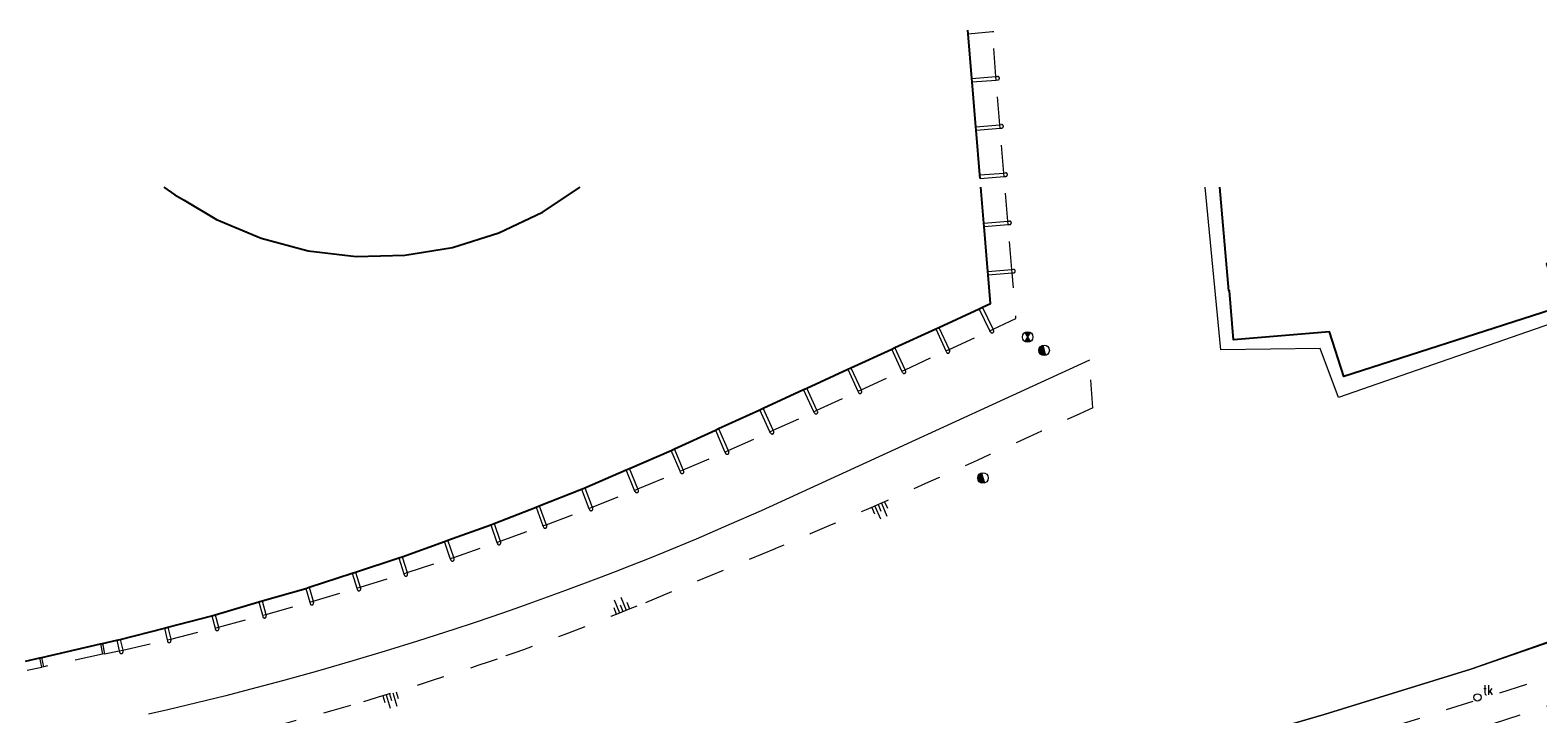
# Model space of a CAD drawing. Header units: metres. Extents: x 132072 to 132715, y 517419 to 517799.
# Tile 23 of 29: x 132464 to 132571, y 517750 to 517799. Entities that reach past the tile are written whole.
import ezdxf
from ezdxf.lldxf.tags import DXFTag

# ---------------------------------------------------------------- set-up
doc = ezdxf.new("R2010")
doc.units = ezdxf.units.M
doc.header["$MEASUREMENT"] = 0
doc.linetypes.add('NLCS-HIDDEN', pattern=[4, 2, -2])
for name, color, linetype, lineweight in [('GBKN HOOFDGEBOUW', 250, 'Continuous', 25), ('GBKN HOOFDGEBOUW OVERBOUWD', 250, 'Continuous', 25), ('GBKN KANT GESLOTEN VERHARDING EIGEN TERREIN', 252, 'Continuous', 13), ('GBKN KANT OPEN VERHARDING', 252, 'Continuous', 13), ('GBKN KANT WEGVAK GESL VERHARDING', 252, 'NLCS-HIDDEN', 13), ('GBKN MUUR', 252, 'NLCS-HIDDEN', 13), ('GBKN OVERBOUW', 252, 'NLCS-HIDDEN', 13), ('GBKN TALUD', 252, 'Continuous', 13), ('GBKN TALUDLIJN', 252, 'NLCS-HIDDEN', 13), ('GBKN VLAKAFSLUITING BEHEER WEGEN', 252, 'NLCS-HIDDEN', 13), ('KADASTER PERCEELSGRENS', 32, 'KG-KADASTRAAL', 13), ('KADASTER VOORLOPIGE PERCEELSGRENS DERDEN', 32, 'Continuous', 13), ('THEMA RIOOL', 252, 'Continuous', 13)]:
    doc.layers.add(name, color=color, linetype=linetype, lineweight=lineweight)
doc.styles.add('Style-STANDARD', font='STANDARD.shx')
tags = doc.linetypes.add('KG-KADASTRAAL', pattern='A,5.5,-2,["K",Standard,S=1.8,R=0,X=0,Y=-0.9],-2,5.5,-2,[5,NLCS.SHX,S=0.75,R=0,X=0,Y=0],-2', length=19).pattern_tags.tags
tags[6] = DXFTag(74, 10)

# ---------------------------------------------------------------- blocks, each defined once
blk = doc.blocks.new('talud')
at = {"layer": 'GBKN TALUD'}
for p, q in [((0.0025, 0), (0.0025, -0.01)), ((0.005, 0), (0.005, -0.005)), ((-0.005, 0), (-0.005, -0.005)), ((-0.0025, 0), (-0.0025, -0.01)), ((0, 0), (0, -0.005))]:
    blk.add_line(p, q, dxfattribs=at)
blk = doc.blocks.new('talud_1')
at = {"layer": 'GBKN TALUD'}
for p, q in [((0, 0), (0.0035, -0.0036)), ((0.0018, 0.0017), (0.0088, -0.0054)), ((0.0036, 0.0035), (0.0071, -0.0001)), ((-0.0036, -0.0035), (-0.0001, -0.0071)), ((-0.0018, -0.0017), (0.0052, -0.0089))]:
    blk.add_line(p, q, dxfattribs=at)
blk = doc.blocks.new('dwa')
at = {"layer": 'THEMA RIOOL'}
for p, q in [((-0.035, 0.014), (-0.023, -0.03)), ((-0.03, 0.023), (-0.014, -0.035)), ((-0.024, 0.029), (-0.006, -0.037)), ((-0.017, 0.034), (0.002, -0.037)), ((-0.01, 0.036), (0.01, -0.036))]:
    blk.add_line(p, q, dxfattribs=at)
blk.add_circle((0, 0), 0.0375, dxfattribs=at)
blk = doc.blocks.new('rwa')
at = {"layer": 'THEMA RIOOL'}
for p, q in [((0.019, -0.032), (-0.019, 0.032)), ((-0.019, -0.032), (0.019, 0.032)), ((-0.017, 0.03), (0.017, 0.03)), ((-0.013, 0.023), (0.013, 0.023)), ((-0.009, 0.015), (0.009, 0.015)), ((-0.004, 0.008), (0.004, 0.008)), ((-0.017, -0.03), (0.017, -0.03)), ((-0.013, -0.022), (0.013, -0.022)), ((-0.009, -0.015), (0.009, -0.015)), ((-0.004, -0.007), (0.004, -0.007))]:
    blk.add_line(p, q, dxfattribs=at)
blk.add_circle((0, 0), 0.0375, dxfattribs=at)
blk = doc.blocks.new('tkolk')
at = {"layer": 'THEMA RIOOL'}
blk.add_circle((0, 0), 0.0262, dxfattribs=at)
at = {"layer": 'THEMA RIOOL', "style": 'Style-STANDARD', "width": 0.9}
blk.add_text('tk', height=0.0675, dxfattribs=at).set_placement((0.041, 0.019))

msp = doc.modelspace()

# ---------------------------------------------------------------- linework, layer by layer
at = {"layer": 'GBKN HOOFDGEBOUW', "flags": 128}
for points in [[(132473.29, 517787.6), (132474.07, 517787.05), (132474.73, 517786.66)], [(132573.79, 517782.75), (132571.83, 517782.13), (132572.82, 517779.05), (132557.39, 517774.09), (132556.37, 517777.27), (132549.51, 517776.72), (132549.23, 517780.21), (132549.19, 517780.21), (132548.55, 517787.6)]]:
    msp.add_lwpolyline(points, dxfattribs=at)
at = {"layer": 'GBKN HOOFDGEBOUW OVERBOUWD', "flags": 128}
for points in [[(132530.61, 517798.53), (132530.59, 517798.78)], [(132530.87, 517795.34), (132530.61, 517798.53)], [(132530.89, 517795.09), (132530.87, 517795.34)], [(132531.15, 517791.9), (132530.89, 517795.09)], [(132531.17, 517791.65), (132531.15, 517791.9)], [(132531.44, 517788.46), (132531.17, 517791.65)], [(132531.46, 517788.21), (132531.44, 517788.46)], [(132474.73, 517786.66), (132477.04, 517785.28), (132480.22, 517783.95), (132483.57, 517783.06), (132486.99, 517782.66), (132490.45, 517782.74), (132493.86, 517783.3), (132497.16, 517784.34), (132500.27, 517785.82), (132502.96, 517787.6)], [(132531.72, 517785.03), (132531.51, 517787.6)], [(132531.74, 517784.78), (132531.72, 517785.03)], [(132532.01, 517781.59), (132531.74, 517784.78)], [(132531.63, 517779.03), (132532.2, 517779.29), (132532.03, 517781.34)], [(132532.03, 517781.34), (132532.01, 517781.59)], [(132528.52, 517777.6), (132531.4, 517778.92)], [(132531.4, 517778.92), (132531.63, 517779.03)], [(132525.39, 517776.16), (132528.3, 517777.49)], [(132528.3, 517777.49), (132528.52, 517777.6)], [(132522.25, 517774.72), (132525.16, 517776.05)], [(132525.16, 517776.05), (132525.39, 517776.16)], [(132519.1, 517773.27), (132522.02, 517774.61)], [(132522.02, 517774.61), (132522.25, 517774.72)], [(132515.99, 517771.84), (132518.88, 517773.16)], [(132518.88, 517773.16), (132519.1, 517773.27)], [(132512.81, 517770.38), (132515.77, 517771.73)], [(132515.77, 517771.73), (132515.99, 517771.84)], [(132509.67, 517768.93), (132512.59, 517770.27)], [(132512.59, 517770.27), (132512.81, 517770.38)], [(132506.47, 517767.54), (132509.44, 517768.83)], [(132509.44, 517768.83), (132509.67, 517768.93)], [(132503.28, 517766.16), (132506.24, 517767.44)], [(132506.24, 517767.44), (132506.47, 517767.54)], [(132500.04, 517764.88), (132503.05, 517766.06)], [(132503.05, 517766.06), (132503.28, 517766.16)], [(132499.81, 517764.79), (132500.04, 517764.88)], [(132496.82, 517763.61), (132499.81, 517764.79)], [(132493.53, 517762.42), (132496.58, 517763.53)], [(132496.58, 517763.53), (132496.82, 517763.61)], [(132490.26, 517761.24), (132493.29, 517762.34)], [(132493.29, 517762.34), (132493.53, 517762.42)], [(132486.95, 517760.15), (132490.02, 517761.16)], [(132490.02, 517761.16), (132490.26, 517761.24)], [(132483.63, 517759.07), (132486.71, 517760.08)], [(132486.71, 517760.08), (132486.95, 517760.15)], [(132480.29, 517758.11), (132483.39, 517758.99)], [(132483.39, 517758.99), (132483.63, 517759.07)], [(132476.94, 517757.11), (132480.05, 517758.04)], [(132480.05, 517758.04), (132480.29, 517758.11)], [(132473.32, 517756.16), (132473.56, 517756.23)], [(132473.56, 517756.23), (132476.7, 517757.04)], [(132476.7, 517757.04), (132476.94, 517757.11)], [(132468.9, 517755.06), (132469.93, 517755.29)], [(132469.93, 517755.29), (132470.17, 517755.35)], [(132470.17, 517755.35), (132473.32, 517756.16)], [(132464.45, 517754.04), (132464.59, 517754.07)], [(132464.59, 517754.07), (132468.76, 517755.03)], [(132468.76, 517755.03), (132468.9, 517755.06)], [(132463.43, 517753.81), (132464.45, 517754.04)]]:
    msp.add_lwpolyline(points, dxfattribs=at)
at = {"layer": 'GBKN KANT GESLOTEN VERHARDING EIGEN TERREIN', "flags": 128}
msp.add_lwpolyline([(132539.26, 517775.26), (132515.85, 517764.52), (132513.54, 517763.51), (132511.21, 517762.51), (132508.91, 517761.55), (132507.76, 517761.08), (132506.6, 517760.62), (132505.44, 517760.17), (132504.27, 517759.72), (132501.92, 517758.85), (132499.29, 517757.89), (132497.97, 517757.42), (132496.65, 517756.97), (132495.33, 517756.52), (132494.01, 517756.09), (132491.35, 517755.24), (132489.05, 517754.52), (132486.75, 517753.83), (132484.24, 517753.1), (132481.73, 517752.4), (132479.04, 517751.68), (132477.69, 517751.33), (132476.33, 517751), (132474.95, 517750.66), (132473.57, 517750.34), (132472.18, 517750.03)], dxfattribs=at)
at = {"layer": 'GBKN KANT OPEN VERHARDING', "flags": 128}
msp.add_lwpolyline([(132582.13, 517758.77), (132566.43, 517753.24), (132555.99, 517750), (132547.74, 517747.61), (132534.72, 517744.17), (132522.14, 517741.21), (132493.5, 517735.52)], dxfattribs=at)
at = {"layer": 'GBKN KANT WEGVAK GESL VERHARDING', "flags": 128}
msp.add_lwpolyline([(132585.51, 517757.36), (132572.23, 517752.72), (132556.14, 517747.62), (132543.72, 517744.04), (132533.32, 517741.27), (132527.7, 517739.89), (132518.42, 517737.87), (132493.88, 517733.16)], dxfattribs=at)
at = {"layer": 'GBKN MUUR', "flags": 128}
for points in [[(132530.61, 517798.53), (132532.33, 517798.68)], [(132532.33, 517798.68), (132532.43, 517798.69)], [(132530.87, 517795.34), (132532.59, 517795.48)], [(132530.89, 517795.09), (132532.61, 517795.23)], [(132532.59, 517795.48), (132532.7, 517795.49)], [(132532.61, 517795.23), (132532.72, 517795.24)], [(132531.15, 517791.9), (132532.87, 517792.04)], [(132531.17, 517791.65), (132532.89, 517791.79)], [(132532.87, 517792.04), (132532.98, 517792.05)], [(132532.89, 517791.79), (132533, 517791.8)], [(132531.44, 517788.46), (132533.16, 517788.6)], [(132533.16, 517788.6), (132533.27, 517788.61)], [(132531.46, 517788.21), (132533.18, 517788.35)], [(132533.18, 517788.35), (132533.29, 517788.36)], [(132531.72, 517785.03), (132533.44, 517785.17)], [(132531.74, 517784.78), (132533.46, 517784.92)], [(132533.44, 517785.17), (132533.55, 517785.18)], [(132533.46, 517784.92), (132533.57, 517784.93)], [(132532.01, 517781.59), (132533.72, 517781.73)], [(132532.03, 517781.34), (132533.74, 517781.48)], [(132533.72, 517781.73), (132533.83, 517781.74)], [(132533.74, 517781.48), (132533.85, 517781.49)], [(132532.15, 517777.36), (132531.4, 517778.92)], [(132532.38, 517777.47), (132531.63, 517779.03)], [(132528.3, 517777.49), (132529.02, 517775.92)], [(132528.52, 517777.6), (132529.25, 517776.02)], [(132532.19, 517777.27), (132532.15, 517777.36)], [(132532.42, 517777.38), (132532.38, 517777.47)], [(132525.89, 517774.48), (132525.16, 517776.05)], [(132526.11, 517774.58), (132525.39, 517776.16)], [(132529.02, 517775.92), (132529.06, 517775.84)], [(132529.25, 517776.02), (132529.29, 517775.94)], [(132522.02, 517774.61), (132522.75, 517773.04)], [(132522.25, 517774.72), (132522.97, 517773.15)], [(132525.93, 517774.39), (132525.89, 517774.48)], [(132526.15, 517774.49), (132526.11, 517774.58)], [(132519.61, 517771.58), (132518.88, 517773.16)], [(132519.83, 517771.69), (132519.1, 517773.27)], [(132522.75, 517773.04), (132522.79, 517772.95)], [(132522.97, 517773.15), (132523.01, 517773.06)], [(132516.48, 517770.15), (132515.77, 517771.73)], [(132516.71, 517770.26), (132515.99, 517771.84)], [(132519.64, 517771.5), (132519.61, 517771.58)], [(132519.87, 517771.6), (132519.83, 517771.69)], [(132512.59, 517770.27), (132513.27, 517768.71)], [(132512.81, 517770.38), (132513.5, 517768.81)], [(132516.75, 517770.17), (132516.71, 517770.26)], [(132516.52, 517770.07), (132516.48, 517770.15)], [(132510.07, 517767.34), (132509.44, 517768.83)], [(132510.3, 517767.44), (132509.67, 517768.93)], [(132513.27, 517768.71), (132513.31, 517768.62)], [(132513.5, 517768.81), (132513.54, 517768.72)], [(132506.83, 517765.98), (132506.24, 517767.44)], [(132507.06, 517766.08), (132506.47, 517767.54)], [(132510.11, 517767.25), (132510.07, 517767.34)], [(132510.34, 517767.35), (132510.3, 517767.44)], [(132503.05, 517766.06), (132503.58, 517764.69)], [(132503.28, 517766.16), (132503.81, 517764.78)], [(132506.87, 517765.89), (132506.83, 517765.98)], [(132507.1, 517765.99), (132507.06, 517766.08)], [(132500.04, 517764.88), (132500.54, 517763.53)], [(132499.81, 517764.79), (132500.3, 517763.45)], [(132503.58, 517764.69), (132503.61, 517764.6)], [(132503.81, 517764.78), (132503.85, 517764.7)], [(132496.58, 517763.53), (132497.02, 517762.27)], [(132496.82, 517763.61), (132497.26, 517762.36)], [(132500.3, 517763.45), (132500.34, 517763.36)], [(132500.54, 517763.53), (132500.57, 517763.44)], [(132493.7, 517761.12), (132493.29, 517762.34)], [(132493.94, 517761.2), (132493.53, 517762.42)], [(132497.02, 517762.27), (132497.06, 517762.18)], [(132497.26, 517762.36), (132497.29, 517762.27)], [(132490.02, 517761.16), (132490.38, 517760.04)], [(132490.26, 517761.24), (132490.62, 517760.12)], [(132493.73, 517761.02), (132493.7, 517761.12)], [(132493.97, 517761.1), (132493.94, 517761.2)], [(132486.71, 517760.08), (132487.04, 517759)], [(132486.95, 517760.15), (132487.28, 517759.07)], [(132490.38, 517760.04), (132490.41, 517759.95)], [(132490.62, 517760.12), (132490.65, 517760.03)], [(132483.39, 517758.99), (132483.68, 517758)], [(132483.63, 517759.07), (132483.92, 517758.07)], [(132487.04, 517759), (132487.07, 517758.91)], [(132487.28, 517759.07), (132487.31, 517758.98)], [(132480.05, 517758.04), (132480.31, 517757.07)], [(132480.29, 517758.11), (132480.55, 517757.13)], [(132483.68, 517758), (132483.71, 517757.9)], [(132483.92, 517758.07), (132483.95, 517757.97)], [(132473.56, 517756.23), (132473.77, 517755.38)], [(132476.7, 517757.04), (132476.93, 517756.16)], [(132476.94, 517757.11), (132477.17, 517756.22)], [(132477.17, 517756.22), (132477.19, 517756.13)], [(132480.31, 517757.07), (132480.34, 517756.98)], [(132480.55, 517757.13), (132480.58, 517757.04)], [(132469.93, 517755.29), (132470.1, 517754.54)], [(132470.17, 517755.35), (132470.35, 517754.59)], [(132473.32, 517756.16), (132473.52, 517755.32)], [(132473.52, 517755.32), (132473.54, 517755.22)], [(132473.77, 517755.38), (132473.79, 517755.28)], [(132476.93, 517756.16), (132476.95, 517756.07)], [(132464.73, 517753.41), (132464.59, 517754.07)], [(132468.76, 517755.03), (132468.91, 517754.3)], [(132468.9, 517755.06), (132469.06, 517754.33)], [(132469.06, 517754.33), (132468.91, 517754.3)], [(132470.1, 517754.54), (132470.12, 517754.45)], [(132470.35, 517754.59), (132470.37, 517754.5)], [(132464.59, 517753.38), (132464.45, 517754.04)], [(132464.73, 517753.41), (132464.59, 517753.38)]]:
    msp.add_lwpolyline(points, dxfattribs=at)
at = {"layer": 'GBKN MUUR'}
for centre, radius, start, end in [((132532.71, 517795.36), 0.125, 274.3818, 94.8026), ((132532.99, 517791.93), 0.125, 275.0664, 94.0815), ((132533.28, 517788.49), 0.125, 274.3818, 94.8026), ((132533.56, 517785.05), 0.125, 274.3818, 94.8026), ((132533.84, 517781.61), 0.125, 274.3818, 94.8026), ((132532.31, 517777.33), 0.125, 205.6411, 25.0294), ((132529.17, 517775.88), 0.122, 203.5264, 296.1199), ((132529.17, 517775.89), 0.124, 294.5583, 25.088), ((132526.04, 517774.44), 0.125, 204.8231, 24.8231), ((132522.9, 517773), 0.122, 203.5264, 296.1199), ((132522.9, 517773.01), 0.124, 294.5583, 25.088), ((132519.76, 517771.55), 0.125, 205.0143, 24.632), ((132516.64, 517770.12), 0.125, 204.7082, 24.3311), ((132513.42, 517768.67), 0.123, 202.8524, 294.7472), ((132513.43, 517768.67), 0.125, 293.8793, 23.7202), ((132510.22, 517767.3), 0.125, 203.2566, 22.8998), ((132506.99, 517765.94), 0.125, 202.3552, 22.3552), ((132503.73, 517764.65), 0.123, 200.2457, 292.4214), ((132503.73, 517764.65), 0.125, 291.254, 21.4131), ((132500.45, 517763.4), 0.124, 199.579, 291.0514), ((132500.45, 517763.4), 0.126, 290.58, 20.0503), ((132497.17, 517762.22), 0.123, 198.6118, 290.5728), ((132497.17, 517762.23), 0.125, 289.6055, 19.5791), ((132493.85, 517761.06), 0.125, 198.4349, 18.4349), ((132490.53, 517759.99), 0.124, 197.3561, 288.0634), ((132490.53, 517759.99), 0.126, 288.3376, 17.0819), ((132487.19, 517758.94), 0.124, 196.3761, 287.5934), ((132487.19, 517758.95), 0.126, 287.349, 16.6205), ((132483.83, 517757.94), 0.125, 195.7044, 286.2492), ((132483.83, 517757.94), 0.127, 286.6671, 15.2865), ((132480.45, 517757), 0.122, 193.6877, 286.5005), ((132480.46, 517757.01), 0.124, 284.6426, 15.5455), ((132473.66, 517755.25), 0.123, 192.0859, 284.6568), ((132473.66, 517755.26), 0.129, 284.9012, 11.8414), ((132477.07, 517756.1), 0.121, 192.7274, 286.0126), ((132477.07, 517756.1), 0.128, 285.5775, 13.1625), ((132470.25, 517754.47), 0.125, 192.6748, 283.1772), ((132470.25, 517754.47), 0.125, 282.9408, 12.5658)]:
    msp.add_arc(centre, radius, start, end, dxfattribs=at)
at = {"layer": 'GBKN OVERBOUW', "flags": 128}
for points in [[(132532.59, 517795.48), (132532.33, 517798.68)], [(132532.61, 517795.23), (132532.59, 517795.48)], [(132532.87, 517792.04), (132532.61, 517795.23)], [(132532.89, 517791.79), (132532.87, 517792.04)], [(132533.16, 517788.6), (132532.89, 517791.79)], [(132533.18, 517788.35), (132533.16, 517788.6)], [(132533.44, 517785.17), (132533.24, 517787.6)], [(132533.46, 517784.92), (132533.44, 517785.17)], [(132533.72, 517781.73), (132533.46, 517784.92)], [(132532.38, 517777.47), (132534.01, 517778.22), (132533.74, 517781.48)], [(132533.74, 517781.48), (132533.72, 517781.73)], [(132529.25, 517776.02), (132532.15, 517777.36)], [(132532.15, 517777.36), (132532.38, 517777.47)], [(132526.11, 517774.58), (132529.02, 517775.92)], [(132529.02, 517775.92), (132529.25, 517776.02)], [(132522.97, 517773.15), (132525.89, 517774.48)], [(132525.89, 517774.48), (132526.11, 517774.58)], [(132519.83, 517771.69), (132522.75, 517773.04)], [(132522.75, 517773.04), (132522.97, 517773.15)], [(132516.71, 517770.26), (132519.61, 517771.58)], [(132519.61, 517771.58), (132519.83, 517771.69)], [(132516.48, 517770.15), (132516.71, 517770.26)], [(132513.5, 517768.81), (132516.48, 517770.15)], [(132510.3, 517767.44), (132513.27, 517768.71)], [(132513.27, 517768.71), (132513.5, 517768.81)], [(132507.06, 517766.08), (132510.07, 517767.34)], [(132510.07, 517767.34), (132510.3, 517767.44)], [(132503.81, 517764.78), (132506.83, 517765.98)], [(132506.83, 517765.98), (132507.06, 517766.08)], [(132500.54, 517763.53), (132503.58, 517764.69)], [(132503.58, 517764.69), (132503.81, 517764.78)], [(132497.26, 517762.36), (132500.3, 517763.45)], [(132500.3, 517763.45), (132500.54, 517763.53)], [(132493.94, 517761.2), (132497.02, 517762.27)], [(132497.02, 517762.27), (132497.26, 517762.36)], [(132490.62, 517760.12), (132493.7, 517761.12)], [(132493.7, 517761.12), (132493.94, 517761.2)], [(132487.28, 517759.07), (132490.38, 517760.04)], [(132490.38, 517760.04), (132490.62, 517760.12)], [(132483.92, 517758.07), (132487.04, 517759)], [(132487.04, 517759), (132487.28, 517759.07)], [(132480.55, 517757.13), (132483.68, 517758)], [(132483.68, 517758), (132483.92, 517758.07)], [(132476.93, 517756.16), (132477.17, 517756.22)], [(132477.17, 517756.22), (132480.31, 517757.07)], [(132480.31, 517757.07), (132480.55, 517757.13)], [(132470.35, 517754.59), (132473.52, 517755.32)], [(132473.52, 517755.32), (132473.77, 517755.38)], [(132473.77, 517755.38), (132476.93, 517756.16)], [(132468.91, 517754.3), (132464.73, 517753.41)], [(132469.06, 517754.33), (132470.1, 517754.54)], [(132470.1, 517754.54), (132470.35, 517754.59)], [(132463.55, 517753.16), (132464.59, 517753.38)]]:
    msp.add_lwpolyline(points, dxfattribs=at)
at = {"layer": 'GBKN TALUDLIJN', "flags": 128}
for points in [[(132539.49, 517771.86), (132539.26, 517775.26)], [(132516.84, 517761.81), (132507, 517757.72)]]:
    msp.add_lwpolyline(points, dxfattribs=at)
at = {"layer": 'GBKN TALUDLIJN', "extrusion": (0, 0, -1)}
for centre, radius, start, end in [((-132087.85, 518752.38), 1079.53, 245.26881, 246.12314), ((-132344.42, 518174.55), 447.3, 246.2149, 247.3273), ((-132441.38, 517916.32), 171.63, 247.5225, 251.081), ((-132422.44, 517971.54), 230.02, 251.0772, 253.8082), ((-132423.92, 517966.19), 224.46, 253.7912, 256.5897)]:
    msp.add_arc(centre, radius, start, end, dxfattribs=at)
at = {"layer": 'GBKN VLAKAFSLUITING BEHEER WEGEN', "flags": 128}
msp.add_lwpolyline([(132611.27, 517764.98), (132596.48, 517759.3), (132579.8, 517753.12), (132559.19, 517746.5), (132545.12, 517742.26), (132522.71, 517736.6), (132491.11, 517730.64)], dxfattribs=at)
at = {"layer": 'KADASTER PERCEELSGRENS', "flags": 128}
msp.add_lwpolyline([(132511.17, 517738.85), (132514.82, 517739.62), (132522.14, 517741.21), (132527.56, 517742.47), (132534.72, 517744.17), (132540.88, 517745.77), (132547.74, 517747.61), (132555.99, 517750), (132566.43, 517753.24), (132585.98, 517759.95), (132605.68, 517767.02)], dxfattribs=at)
at = {"layer": 'KADASTER VOORLOPIGE PERCEELSGRENS DERDEN', "flags": 128}
msp.add_lwpolyline([(132576.19, 517787.6), (132577.63, 517783.25), (132572.2, 517781.29), (132573.28, 517778.25), (132557, 517772.61), (132555.7, 517776.08), (132548.62, 517776), (132547.49, 517787.6)], dxfattribs=at)

# ---------------------------------------------------------------- block references
at = {"layer": 'GBKN TALUD', "xscale": 100, "yscale": 100, "zscale": 10}
for name, p, rotation in [('talud', (132524.19, 517764.96), 23.69657645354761), ('talud_1', (132506.02, 517757.32), 157.876521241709), ('talud', (132489.36, 517751.47), 16.9203706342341)]:
    msp.add_blockref(name, p, dxfattribs=dict(at, rotation=rotation))
at = {"layer": 'THEMA RIOOL', "xscale": 10, "yscale": 10}
for name, p in [('rwa', (132534.85, 517776.91)), ('dwa', (132536.02, 517775.96)), ('dwa', (132531.66, 517766.86)), ('tkolk', (132566.91, 517751.22))]:
    msp.add_blockref(name, p, dxfattribs=at)

doc.saveas('drawing.dxf')
